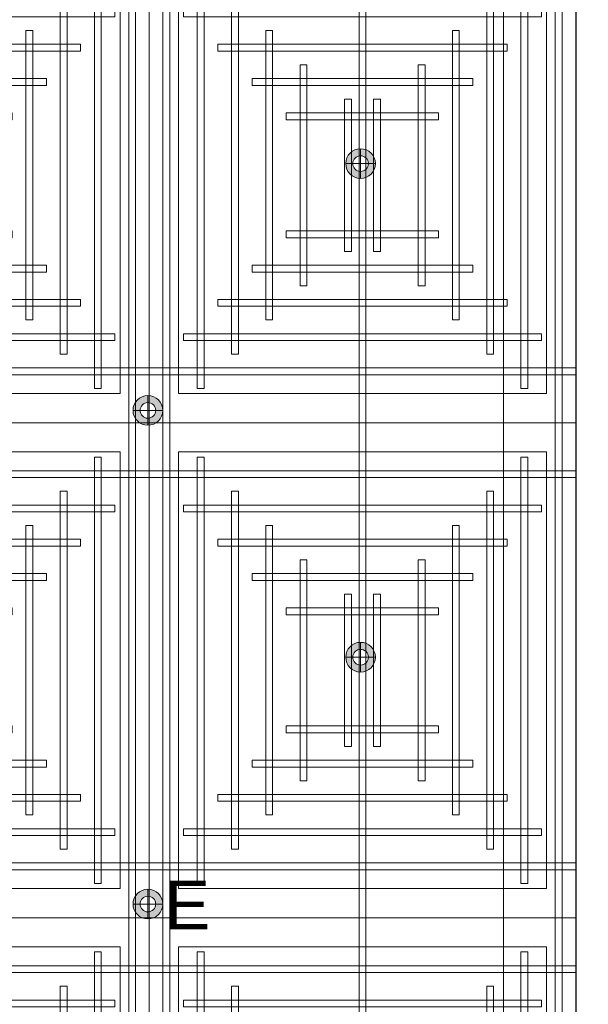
# Model space of a CAD drawing. Header units: millimetres. Extents: x -1097 to 37269, y -9172 to 9131.
# Tile 24 of 36: x 3735 to 5218, y -889 to 1678. Entities that reach past the tile are written whole.
import ezdxf
from ezdxf.enums import TextEntityAlignment as Align

# ---------------------------------------------------------------- set-up
doc = ezdxf.new("R2010")
doc.units = ezdxf.units.MM
for name, color, linetype, lineweight in [('Ceiling', 14, 'Continuous', 9), ('Grey', 8, 'Continuous', 9), ('Lighting (Ceiling)', 160, 'Continuous', 15)]:
    doc.layers.add(name, color=color, linetype=linetype, lineweight=lineweight)
doc.layers.add('LIGHTING', color=6, linetype='Continuous', lineweight=20, true_color=0xff00ff)
doc.layers.add('RCP LAYOUT', color=9, linetype='Continuous', true_color=0x808080)
doc.styles.get("Standard").update_dxf_attribs({"font": 'arial.ttf'})

# ---------------------------------------------------------------- blocks, each defined once
blk = doc.blocks.new('cl')
at = {"layer": 'Lighting (Ceiling)'}
h = blk.add_hatch(color=0, dxfattribs=at)
h.dxf.hatch_style = 1
h.paths.add_polyline_path([(1.53, 0.03, 1), (-1.53, 0.03, 1)])
h.paths.add_polyline_path([(-0.81, 0.03, -1), (0.81, 0.03, -1)], flags=16)
at = {"layer": 'Lighting (Ceiling)', "color": 0}
for p, q in [((0, 1.56), (0, -1.5)), ((-1.53, 0.03), (1.53, 0.03))]:
    blk.add_line(p, q, dxfattribs=at)
for radius in [1.53, 0.806]:
    blk.add_circle((0, 0.03), radius, dxfattribs=at)
at = {"color": 0}
blk.add_attdef('NAME', text='', height=5, dxfattribs=at).set_placement((0.84, 2.71), align=Align.MIDDLE_CENTER)
blk = doc.blocks.new('A$Cbacd199c')
at = {"layer": 'LIGHTING', "xscale": 25.32885420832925, "yscale": 25.32885420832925, "zscale": 25.32885420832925}
for p in [(4624.1, 1302.5), (4069.5, 658.8), (4624.1, 15.2)]:
    blk.add_blockref('cl', p, dxfattribs=at)
blk = doc.blocks.new('A$C3c35f28b')
at = {"layer": 'LIGHTING', "color": 3, "true_color": 0x00ff00}
ref = blk.add_blockref('cl', (4069.5, -628.5), dxfattribs=dict(at, xscale=-25.32885420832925, yscale=25.32885420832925, zscale=25.32885420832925))
ref.add_attrib('NAME', 'E', dxfattribs={"layer": '0', "color": 0, "height": 126.6}).set_placement((4172.7, -630.2), align=Align.MIDDLE_CENTER)
blk = doc.blocks.new('r4ttwt')
at = {"layer": 'Grey', "color": 8, "ltscale": 0.25, "true_color": 0x808080}
blk.add_lwpolyline([(1719056.19, -78750.59), (1718972.19, -78750.59, 0.414214), (1718930.19, -78792.59), (1718930.19, -78942.16, 0.414214), (1718972.19, -78984.16), (1719153.84, -78984.16), (1719153.84, -78966.16), (1718972.19, -78966.16, -0.414214), (1718948.19, -78942.16), (1718948.19, -78792.59, -0.414214), (1718972.19, -78768.59), (1719056.19, -78768.59)], format="xyb", close=True, dxfattribs=at)
blk = doc.blocks.new('plnnnn')
at = {"color": 8, "true_color": 0x808080}
blk.add_blockref('r4ttwt', (4546.39, 953.06), dxfattribs=at)
blk = doc.blocks.new('ceiling inst 2')
at = {"color": 8, "lineweight": 0, "ltscale": 0.25, "true_color": 0x808080}
for points in [[(1722740.06, -79108.62), (1722783.85, -79108.62), (1722783.85, -79057.79), (1722740.06, -79057.79)], [(1722743.06, -79105.62), (1722780.85, -79105.62), (1722780.85, -79060.79), (1722743.06, -79060.79)]]:
    blk.add_lwpolyline(points, close=True, dxfattribs=at)
at = {"layer": 'Ceiling', "color": 8, "lineweight": 0, "ltscale": 0.25, "true_color": 0x808080}
for points in [[(1722741.47, -79108.62), (1722742.17, -79108.62), (1722742.17, -79057.79), (1722741.47, -79057.79)], [(1722761.6, -79108.62), (1722762.31, -79108.62), (1722762.31, -79057.79), (1722761.6, -79057.79)], [(1722782.44, -79108.62), (1722781.74, -79108.62), (1722781.74, -79057.79), (1722782.44, -79057.79)], [(1722744.99, -79105.1), (1722745.69, -79105.1), (1722745.69, -79061.31), (1722744.99, -79061.31)], [(1722778.22, -79105.1), (1722778.93, -79105.1), (1722778.93, -79061.31), (1722778.22, -79061.31)], [(1722783.85, -79063.42), (1722740.06, -79063.42), (1722740.06, -79062.72), (1722783.85, -79062.72)], [(1722748.5, -79101.58), (1722749.21, -79101.58), (1722749.21, -79064.83), (1722748.5, -79064.83)], [(1722774.7, -79101.58), (1722775.41, -79101.58), (1722775.41, -79064.83), (1722774.7, -79064.83)], [(1722780.33, -79066.24), (1722780.33, -79066.94), (1722743.58, -79066.94), (1722743.58, -79066.24)], [(1722752.02, -79098.06), (1722752.73, -79098.06), (1722752.73, -79068.35), (1722752.02, -79068.35)], [(1722771.19, -79098.06), (1722771.89, -79098.06), (1722771.89, -79068.35), (1722771.19, -79068.35)], [(1722776.82, -79069.76), (1722776.82, -79070.46), (1722747.1, -79070.46), (1722747.1, -79069.76)], [(1722756.25, -79094.54), (1722755.54, -79094.54), (1722755.54, -79071.87), (1722756.25, -79071.87)], [(1722767.67, -79094.54), (1722768.37, -79094.54), (1722768.37, -79071.87), (1722767.67, -79071.87)], [(1722773.3, -79073.27), (1722773.3, -79073.98), (1722750.62, -79073.98), (1722750.62, -79073.27)], [(1722760.82, -79091.03), (1722760.12, -79091.03), (1722760.12, -79075.38), (1722760.82, -79075.38)], [(1722763.09, -79091.03), (1722763.8, -79091.03), (1722763.8, -79075.38), (1722763.09, -79075.38)], [(1722769.78, -79076.79), (1722769.78, -79077.5), (1722754.14, -79077.5), (1722754.14, -79076.79)], [(1722769.78, -79089.62), (1722769.78, -79088.91), (1722754.14, -79088.91), (1722754.14, -79089.62)], [(1722773.3, -79093.14), (1722773.3, -79092.43), (1722750.62, -79092.43), (1722750.62, -79093.14)], [(1722776.81, -79096.65), (1722776.81, -79095.95), (1722747.1, -79095.95), (1722747.1, -79096.65)], [(1722780.33, -79100.17), (1722780.33, -79099.47), (1722743.58, -79099.47), (1722743.58, -79100.17)], [(1722783.85, -79102.99), (1722740.06, -79102.99), (1722740.06, -79103.69), (1722783.85, -79103.69)]]:
    blk.add_lwpolyline(points, close=True, dxfattribs=at)
blk = doc.blocks.new('grid 2')
at = {"color": 8, "ltscale": 0.25, "true_color": 0x808080}
blk.add_lwpolyline([(1721746.24, -78535.54), (1721746.24, -78738.84), (1721658.66, -78738.84), (1721658.66, -78992.95), (1721877.62, -78992.95), (1721877.62, -79196.24), (1721527.29, -79196.24), (1721527.29, -79145.42), (1721483.5, -79145.42), (1721483.5, -78942.13), (1721527.29, -78942.13), (1721527.29, -78789.66), (1721483.5, -78789.66), (1721483.5, -78535.54)], close=True, dxfattribs=at)
at = {"color": 8, "true_color": 0x808080, "xscale": -1}
for p in [(3444354.93, 268.13), (3444398.72, 268.13), (3444354.93, 166.49), (3444398.72, 166.49)]:
    blk.add_blockref('ceiling inst 2', p, dxfattribs=at)
at = {"color": 8, "true_color": 0x808080, "rotation": 180}
for p in [(3444354.93, -157949.1), (3444398.72, -157949.1)]:
    blk.add_blockref('ceiling inst 2', p, dxfattribs=at)
blk = doc.blocks.new('IRISH HOUSE-RCP LAYOUT')
at = {"xscale": 25.4, "yscale": 25.4, "zscale": 25.4}
blk.add_blockref('grid 2', (-43724944.7, 2003175.6), dxfattribs=at)
at = {"layer": 'Grey', "color": 8, "true_color": 0x808080, "xscale": 25.4, "yscale": 25.4, "zscale": 25.4}
blk.add_blockref('plnnnn', (-43771308.8, 1979063.5), dxfattribs=at)

msp = doc.modelspace()

# ---------------------------------------------------------------- block references
for name in ['A$C3c35f28b', 'A$Cbacd199c']:
    msp.add_blockref(name, (0, 0))
at = {"layer": 'RCP LAYOUT'}
msp.add_blockref('IRISH HOUSE-RCP LAYOUT', (0, 0), dxfattribs=at)

doc.saveas('drawing.dxf')
